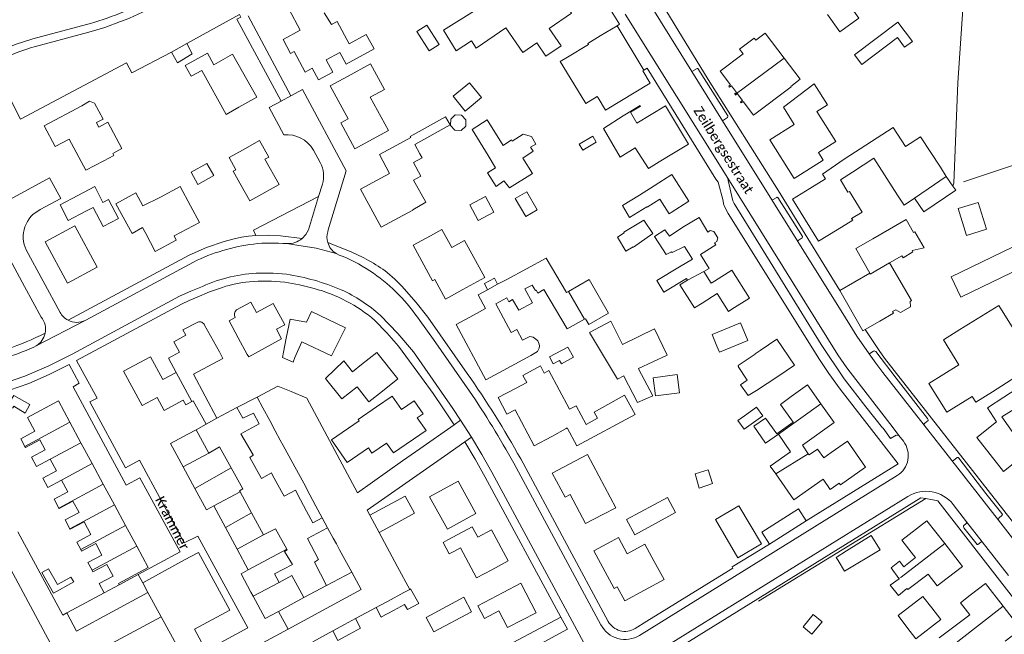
# Model space of a CAD drawing. Extents: x 177628 to 188968, y 384226 to 390673.
# Tile 188 of 256: x 184355 to 184606, y 385397 to 385554. Entities that reach past the tile are written whole.
import ezdxf

# ---------------------------------------------------------------- set-up
doc = ezdxf.new("R2010")
doc.units = 0
for name, color, linetype, lineweight in [('B01_D', 14, 'Continuous', 9), ('B01_F', 14, 'Continuous', 9), ('B01_T', 14, 'Continuous', 9), ('B02_D', 14, 'Continuous', 9), ('B02_F', 14, 'Continuous', 9), ('B02_T', 14, 'Continuous', 9), ('B03_T', 14, 'Continuous', 9), ('B07_D', 14, 'Continuous', 9), ('B11_F', 14, 'Continuous', 9), ('B11_S', 14, 'Continuous', 9), ('B14_F', 14, 'Continuous', 9), ('T01_F', 253, 'Continuous', 9), ('T01_T', 253, 'Continuous', 9), ('T02_T', 253, 'RASTER', 9), ('T03_F', 253, 'Continuous', 9), ('T04_F', 253, 'HAAG', 9), ('T04_T', 253, 'HAAG', 9), ('T05_F', 253, 'Continuous', 9), ('T05_T', 253, 'Continuous', 9), ('V00_F', 8, 'Continuous', 9), ('V00_T', 8, 'Continuous', 9), ('Z06', 7, 'Continuous', 9)]:
    doc.layers.add(name, color=color, linetype=linetype, lineweight=lineweight)
doc.styles.add('Legend', font='calibri.ttf')
doc.linetypes.add('HAAG', pattern='A,4,-1,[5,TOPOCAD.SHX,S=0.35,R=0,X=-0.35,Y=-0.35],-1', length=6)
doc.linetypes.add('RASTER', pattern='A,4,-1,[4,TOPOCAD.SHX,S=0.5,R=0,X=-0.5,Y=0],-1', length=6)

msp = doc.modelspace()

# ---------------------------------------------------------------- linework, layer by layer
at = {"layer": 'B01_D', "linetype": 'Continuous'}
for points in [[(184433.106, 385555.339), (184434.933, 385552.364), (184436.361, 385553.148), (184439.482, 385547.467)], [(184503.459, 385549.476), (184500.27, 385547.561), (184500.44, 385547.277), (184495.11, 385544.068)], [(184403.288, 385545.088), (184397.653, 385541.93), (184399.2, 385539.167)], [(184411.328, 385531.263), (184415.877, 385533.813), (184409.727, 385544.787), (184404.955, 385542.113)], [(184437.069, 385545.269), (184433.557, 385543.34), (184435.259, 385540.244)], [(184439.018, 385539.151), (184444.87, 385542.346), (184448.434, 385535.823), (184444.8, 385533.838), (184449.439, 385525.347), (184445.426, 385523.158)], [(184399.2, 385539.167), (184401.851, 385540.654), (184408.125, 385529.464), (184411.328, 385531.263)], [(184375.152, 385527.089), (184375.607, 385526.236)], [(184590.168, 385515.963), (184585.126, 385523.734), (184581.311, 385521.259), (184578.15, 385526.13), (184565.639, 385518.011)], [(184451.559, 385521.588), (184455.195, 385523.547)], [(184379.202, 385519.504), (184379.466, 385519.009), (184376.916, 385517.647)], [(184412.226, 385520.342), (184408.834, 385518.431), (184410.583, 385515.315), (184409.901, 385514.932), (184411.608, 385511.881)], [(184456.161, 385521.751), (184457.428, 385519.395)], [(184567.765, 385514.735), (184573.177, 385518.247), (184579.255, 385508.881)], [(184556.873, 385510.526), (184560.865, 385512.992)], [(184399.01, 385506.111), (184396.349, 385511.023), (184391.323, 385508.346)], [(184517.243, 385511.223), (184513.46, 385508.806)], [(184566.608, 385509.606), (184566.958, 385509.821), (184570.206, 385504.551), (184567.541, 385502.909), (184567.823, 385502.452), (184563.859, 385500.015)], [(184515.331, 385505.869), (184515.402, 385505.758), (184518.641, 385507.822), (184520.999, 385504.121), (184521.53, 385504.463)], [(184455.652, 385505.109), (184455.699, 385505.021), (184452.006, 385503.027)], [(184572.983, 385497.749), (184581.431, 385502.62), (184583.338, 385499.298)], [(184386.781, 385500.581), (184387.586, 385499.058)], [(184460.155, 385498.475), (184463.11, 385500.085), (184465.612, 385495.495), (184468.873, 385497.273), (184474.02, 385487.831), (184468.395, 385484.76)], [(184494.846, 385483.979), (184489.679, 385492.772), (184479.648, 385487.366)], [(184523.624, 385490.603), (184517.845, 385487.049), (184519.683, 385484.06), (184525.462, 385487.614)], [(184532.549, 385486.915), (184531.75, 385486.409)], [(184484.256, 385484.946), (184486.08, 385485.929)], [(184489.09, 385484.773), (184495.046, 385474.709)], [(184529.417, 385481.315), (184533.248, 385483.726), (184536.112, 385479.175), (184537.043, 385479.763)], [(184582.813, 385481.94), (184582.432, 385481.721)], [(184471.155, 385478.258), (184474.216, 385479.902)], [(184476.795, 385481.136), (184480.719, 385473.835), (184482.168, 385474.614), (184483.655, 385471.848)], [(184578.79, 385479.625), (184577.987, 385479.163), (184578.217, 385478.764), (184574.704, 385476.74)], [(184609.165, 385474.168), (184605.081, 385480.714), (184595.167, 385474.573)], [(184420.914, 385474.639), (184423.038, 385475.786), (184422.436, 385476.885)], [(184400.828, 385476.469), (184397.063, 385474.455), (184397.794, 385473.097), (184394.733, 385471.448), (184396.15, 385468.809), (184393.35, 385467.302), (184395.318, 385463.648)], [(184406.346, 385468.878), (184402.555, 385475.687)], [(184595.167, 385474.573), (184590.925, 385471.927), (184594.883, 385465.58), (184587.264, 385460.828), (184591.852, 385453.471), (184598.283, 385457.483), (184599.194, 385456.023), (184603.436, 385458.669)], [(184411.189, 385472.484), (184413.483, 385468.239)], [(184422.673, 385468.756), (184423.425, 385472.4)], [(184436.32, 385470.6), (184434.925, 385467.823), (184427.4, 385471.429), (184425.574, 385467.431)], [(184603.436, 385458.669), (184614.451, 385465.698), (184611.237, 385470.848)], [(184395.318, 385463.648), (184391.937, 385461.827), (184388.808, 385467.638), (184381.951, 385463.946), (184386.653, 385455.214), (184390.464, 385457.266)], [(184399.776, 385463.172), (184407.28, 385467.21), (184406.346, 385468.878)], [(184485.77, 385467.913), (184478.748, 385464.154)], [(184544.241, 385469.229), (184542.912, 385468.341), (184542.967, 385468.258)], [(184447.959, 385458.86), (184444.495, 385456.118), (184441.46, 385459.945), (184437.552, 385456.847), (184433.409, 385462.065), (184438.047, 385466.554), (184440.284, 385463.811), (184442.564, 385465.608)], [(184489.174, 385463.466), (184490.363, 385464.101), (184495.615, 385454.272)], [(184543.283, 385458.999), (184548.712, 385462.629)], [(184481.84, 385459.554), (184484.718, 385461.087)], [(184606.386, 385457.279), (184609.757, 385459.497), (184611.855, 385456.037), (184605.84, 385452.313), (184612.274, 385443.117), (184610.017, 385441.351)], [(184390.464, 385457.266), (184392.253, 385453.939), (184397.144, 385456.57)], [(184552.119, 385457.45), (184549.369, 385455.481), (184552.621, 385450.935)], [(184610.017, 385441.351), (184606.227, 385438.377), (184599.425, 385447.046), (184604.466, 385450.99), (184602.154, 385454.616), (184606.386, 385457.279)], [(184446.44, 385454.859), (184441.727, 385451.64), (184441.963, 385451.295), (184434.899, 385446.46), (184438.898, 385440.618), (184444.349, 385444.349), (184445.237, 385443.051), (184448.984, 385445.615)], [(184494.768, 385449.291), (184491.089, 385447.317)], [(184400.453, 385449.005), (184398.35, 385447.869)], [(184403.68, 385443.029), (184400.453, 385449.005)], [(184361.973, 385443.874), (184358.438, 385441.981), (184359.718, 385439.591), (184363.259, 385441.486)], [(184495.565, 385440.254), (184500.209, 385442.724), (184507.46, 385429.1), (184504.075, 385427.345)], [(184548.196, 385437.74), (184546.8, 385439.741), (184551.992, 385443.362)], [(184366.133, 385436.151), (184362.593, 385434.256), (184361.313, 385436.646), (184364.847, 385438.538)], [(184560.281, 385436.392), (184552.783, 385431.163), (184548.196, 385437.74)], [(184367.745, 385433.159), (184364.211, 385431.267), (184365.424, 385429.001)], [(184411.622, 385433.17), (184411.467, 385433.456)], [(184414.518, 385427.805), (184411.622, 385433.17)], [(184365.424, 385429.001), (184365.491, 385428.877), (184369.03, 385430.773)], [(184370.573, 385427.908), (184367.041, 385426.016), (184368.266, 385423.728)], [(184417.569, 385422.155), (184414.518, 385427.805)], [(184368.266, 385423.728), (184368.321, 385423.626), (184371.859, 385425.521)], [(184517.217, 385415.429), (184514.843, 385419.841), (184510.299, 385417.383), (184508.08, 385421.489), (184506.231, 385420.487)], [(184466.148, 385417.952), (184467.829, 385418.851), (184471.921, 385411.203), (184475.787, 385413.266)], [(184583.337, 385417.003), (184583.827, 385416.37)], [(184421.035, 385411.144), (184420.45, 385412.232)], [(184587.057, 385412.198), (184589.386, 385409.189), (184591.919, 385411.153)], [(184421.621, 385410.056), (184421.035, 385411.144)], [(184478.729, 385407.504), (184472.288, 385404.12), (184473.979, 385400.884), (184477.577, 385402.769)], [(184597.653, 385401.747), (184595.265, 385404.818), (184597.785, 385406.776)]]:
    msp.add_lwpolyline(points, dxfattribs=at)
msp.add_arc((184401.329, 385475.277), 1.293, 18.47562, 112.80155, dxfattribs=at)
at = {"layer": 'B01_F', "linetype": 'Continuous'}
for points in [[(184476.934, 385558.836), (184472.401, 385555.794), (184472.045, 385556.336), (184463.453, 385550.935)], [(184518.452, 385517.329), (184521.721, 385519.295)], [(184565.639, 385518.011), (184560.141, 385514.225), (184560.865, 385512.992)], [(184386.781, 385500.581), (184384.108, 385499.029)], [(184524.544, 385500.645), (184521.068, 385498.358), (184519.951, 385500.032), (184517.25, 385498.337)], [(184542.967, 385468.258), (184538.623, 385465.385)], [(184541.166, 385457.698), (184543.283, 385458.999)], [(184583.827, 385416.37), (184580.828, 385414.058), (184579.759, 385415.453), (184577.59, 385413.734), (184579.608, 385411.017)], [(184579.608, 385411.017), (184579.653, 385410.957)], [(184589.823, 385395.876), (184597.653, 385401.747)]]:
    msp.add_lwpolyline(points, dxfattribs=at)
at = {"layer": 'B01_T', "linetype": 'Continuous'}
for points in [[(184435.259, 385540.244), (184431.611, 385538.243), (184429.985, 385541.208), (184428.252, 385540.257), (184425.381, 385545.489), (184424.524, 385545.019), (184422.595, 385548.534), (184426.987, 385550.943), (184424.118, 385556.173)], [(184495.362, 385556.364), (184496.125, 385555.244), (184490.452, 385551.385), (184493.481, 385546.938), (184489.623, 385544.311)], [(184507.753, 385552.06), (184503.459, 385549.476)], [(184514.587, 385540.702), (184507.753, 385552.06)], [(184537.81, 385534.521), (184537.715, 385534.65), (184538.198, 385535.008), (184536.894, 385536.731), (184536.392, 385536.392), (184536.21, 385536.662), (184536.698, 385536.991), (184534.06, 385540.477), (184539.881, 385544.882), (184538.976, 385546.078), (184542.725, 385548.914), (184543.147, 385548.355), (184545.539, 385550.165), (184550.35, 385543.804)], [(184403.288, 385545.088), (184404.955, 385542.113)], [(184550.35, 385543.804), (184554.428, 385538.413), (184552.035, 385536.603), (184552.1, 385536.522), (184542.531, 385529.281), (184539.901, 385532.757), (184539.42, 385532.392), (184539.226, 385532.648), (184539.707, 385533.013), (184538.392, 385534.752), (184537.906, 385534.392), (184537.81, 385534.521)], [(184504.765, 385530.545), (184516.189, 385537.419), (184514.313, 385540.538)], [(184514.313, 385540.538), (184514.587, 385540.702)], [(184439.018, 385539.151), (184434.588, 385536.734), (184439.196, 385528.286), (184437.331, 385527.269), (184440.915, 385520.698), (184445.426, 385523.158)], [(184546.649, 385522.922), (184552.932, 385526.915), (184550.164, 385531.278), (184558.02, 385537.226), (184561.415, 385531.871), (184558.701, 385530.151), (184563.519, 385522.55), (184559.077, 385519.734), (184560.297, 385517.808), (184552.873, 385513.102), (184546.649, 385522.922)], [(184371.259, 385531.608), (184361.716, 385526.504), (184364.516, 385521.25), (184368.074, 385523.146), (184372.312, 385515.194), (184376.916, 385517.647)], [(184520.121, 385531.627), (184512.812, 385527.228), (184511.148, 385529.996), (184513.693, 385531.527), (184513.59, 385531.698), (184509.305, 385529.121)], [(184525.993, 385521.864), (184520.121, 385531.627)], [(184411.608, 385511.881), (184414.134, 385507.379), (184421.562, 385511.545), (184417.941, 385518.001), (184418.957, 385518.571), (184416.591, 385522.79), (184412.226, 385520.342)], [(184451.559, 385521.588), (184447.14, 385519.206), (184449.75, 385514.363), (184442.359, 385510.379), (184447.601, 385500.652), (184452.006, 385503.027)], [(184521.721, 385519.295), (184525.993, 385521.864)], [(184517.243, 385511.223), (184521.746, 385514.096), (184526.051, 385507.349), (184521.53, 385504.463)], [(184556.873, 385510.526), (184552.498, 385507.816), (184559.126, 385497.084), (184563.859, 385500.015)], [(184387.586, 385499.058), (184390.013, 385494.505), (184395.364, 385497.358), (184394.792, 385498.432), (184401.294, 385501.904), (184399.01, 385506.111)], [(184524.544, 385500.645), (184528.646, 385503.164), (184528.929, 385502.694)], [(184528.929, 385502.694), (184530.886, 385499.44)], [(184361.927, 385496.955), (184369.482, 385500.989), (184375.17, 385490.443), (184367.632, 385486.377), (184361.927, 385496.955)], [(184530.886, 385499.44), (184531.481, 385499.805), (184532.407, 385499.588)], [(184532.603, 385496.699), (184533.173, 385497.048), (184533.395, 385497.959), (184532.407, 385499.588)], [(184460.155, 385498.475), (184455.75, 385496.074), (184460.687, 385487.013), (184461.275, 385487.334), (184463.987, 385482.358), (184468.395, 385484.76)], [(184572.197, 385488.945), (184568.587, 385495.221), (184572.983, 385497.749)], [(184532.603, 385496.699), (184532.952, 385496.138), (184529.04, 385493.718), (184531.235, 385490.137)], [(184531.235, 385490.137), (184529.857, 385489.401)], [(184532.549, 385486.915), (184536.983, 385489.707), (184541.485, 385482.56), (184537.043, 385479.763)], [(184564.493, 385484.515), (184572.197, 385488.945)], [(184474.216, 385479.902), (184472.297, 385483.451), (184474.709, 385484.714)], [(184571.009, 385474.615), (184570.391, 385474.26), (184564.493, 385484.515)], [(184422.436, 385476.885), (184420.099, 385481.213), (184415.793, 385478.888), (184414.367, 385481.529), (184410.763, 385479.582)], [(184410.379, 385477.611), (184408.861, 385476.79), (184411.189, 385472.484)], [(184436.32, 385470.6), (184438.53, 385475), (184429.86, 385479.15), (184428.57, 385476.43), (184424.4, 385477.18), (184423.425, 385472.4)], [(184471.155, 385478.258), (184466.727, 385475.878), (184474.309, 385461.769), (184478.748, 385464.154)], [(184574.704, 385476.74), (184571.009, 385474.615)], [(184544.241, 385469.229), (184548.496, 385472.084), (184552.937, 385465.463), (184548.712, 385462.629)], [(184447.959, 385458.86), (184451.888, 385461.972), (184446.523, 385468.745), (184442.564, 385465.608)], [(184488.182, 385465.333), (184483.724, 385462.83), (184484.718, 385461.087)], [(184481.84, 385459.554), (184477.415, 385457.188), (184479.666, 385452.98), (184481.737, 385454.087), (184486.632, 385444.933), (184491.089, 385447.317)], [(184559.691, 385455.641), (184556.273, 385460.421), (184552.119, 385457.45)], [(184446.44, 385454.859), (184450.449, 385457.597), (184452.788, 385454.172), (184456.024, 385456.383), (184458.297, 385453.055), (184456.823, 385452.048), (184459.054, 385448.781), (184450.713, 385443.084), (184448.984, 385445.615)], [(184368.237, 385450.93), (184365.301, 385456.38), (184357.461, 385452.157), (184359.344, 385448.662), (184355.716, 385446.707), (184356.769, 385444.752)], [(184563.11, 385450.86), (184559.691, 385455.641)], [(184495.041, 385449.46), (184497.446, 385444.886), (184512.328, 385452.892)], [(184548.868, 385447.841), (184545.612, 385445.569), (184542.575, 385449.925), (184545.546, 385451.997)], [(184552.621, 385450.935), (184548.457, 385447.945), (184545.546, 385451.997)], [(184371.078, 385445.656), (184368.237, 385450.93)], [(184563.11, 385450.86), (184554.979, 385445.039), (184556.464, 385442.893)], [(184398.35, 385447.869), (184393.938, 385445.492), (184397.158, 385439.515)], [(184551.992, 385443.362), (184548.868, 385447.841)], [(184356.769, 385444.752), (184356.927, 385444.458), (184360.594, 385446.434), (184361.973, 385443.874)], [(184373.919, 385440.382), (184371.078, 385445.656)], [(184562.336, 385443.172), (184566.519, 385446.067), (184571.11, 385439.434), (184564.673, 385434.978), (184564.406, 385435.364), (184562.1, 385433.769), (184560.281, 385436.392)], [(184556.464, 385442.893), (184556.681, 385442.58), (184558.86, 385444.088), (184560.414, 385441.842), (184562.336, 385443.172)], [(184363.259, 385441.486), (184364.847, 385438.538)], [(184376.76, 385435.108), (184373.919, 385440.382)], [(184397.158, 385439.515), (184400.112, 385434.034)], [(184495.565, 385440.254), (184491.224, 385437.944), (184494.503, 385431.783), (184495.81, 385432.478), (184499.721, 385425.127), (184504.075, 385427.345)], [(184366.133, 385436.151), (184367.745, 385433.159)], [(184379.601, 385429.833), (184376.76, 385435.108)], [(184459.892, 385431.916), (184467.246, 385435.926), (184471.778, 385427.614), (184467.546, 385425.306)], [(184400.112, 385434.034), (184403.065, 385428.552), (184404.92, 385429.551)], [(184369.03, 385430.773), (184370.573, 385427.908)], [(184382.442, 385424.559), (184379.601, 385429.833)], [(184404.92, 385429.551), (184407.887, 385424.044)], [(184371.859, 385425.521), (184373.612, 385422.267), (184369.999, 385420.321), (184371.027, 385418.411)], [(184385.283, 385419.285), (184382.442, 385424.559)], [(184464.547, 385423.613), (184467.546, 385425.306)], [(184475.787, 385413.266), (184480.019, 385415.529), (184475.767, 385423.478), (184472.236, 385421.589), (184470.816, 385424.244), (184464.572, 385420.898)], [(184591.263, 385419.963), (184586.753, 385425.792), (184580.363, 385420.847), (184583.337, 385417.003)], [(184407.887, 385424.044), (184410.854, 385418.537)], [(184371.027, 385418.411), (184371.241, 385418.014), (184374.84, 385419.952), (184376.416, 385417.026), (184372.839, 385415.099), (184373.889, 385413.148)], [(184385.283, 385419.285), (184388.219, 385413.835), (184380.656, 385409.761), (184380.814, 385409.466)], [(184517.217, 385415.429), (184519.72, 385410.794), (184509.691, 385405.377), (184507.767, 385408.938), (184507.038, 385408.544), (184501.862, 385418.127), (184506.231, 385420.487)], [(184591.919, 385411.153), (184595.773, 385414.135), (184591.263, 385419.963)], [(184410.854, 385418.537), (184413.707, 385413.241)], [(184376.995, 385407.4), (184375.73, 385409.749), (184379.253, 385411.647), (184377.654, 385414.616), (184374.123, 385412.714), (184373.889, 385413.148)], [(184413.707, 385413.241), (184411.89, 385412.262), (184414.415, 385407.577)], [(184424.809, 385411.791), (184427.908, 385406.174)], [(184380.814, 385409.466), (184376.995, 385407.4)], [(184478.729, 385407.504), (184483.173, 385409.827), (184487.091, 385402.333), (184479.798, 385398.521), (184477.577, 385402.769)], [(184606.172, 385403.966), (184601.648, 385409.781), (184597.785, 385406.776)], [(184414.415, 385407.577), (184414.964, 385406.559)], [(184414.964, 385406.559), (184418.032, 385400.863), (184421.401, 385402.678)], [(184421.401, 385402.678), (184424.65, 385404.429)], [(184427.908, 385406.174), (184424.65, 385404.429)], [(184606.702, 385395.045), (184610.695, 385398.152), (184606.172, 385403.966)]]:
    msp.add_lwpolyline(points, dxfattribs=at)
msp.add_arc((184411.617, 385478.393), 1.464, 125.68766, 212.26325, dxfattribs=at)
at = {"layer": 'B02_D', "linetype": 'Continuous'}
for points in [[(184370.283, 385508.787), (184374.572, 385511.031), (184376.676, 385506.994)], [(184374.215, 385505.711), (184372.353, 385504.744)], [(184533.208, 385470.325), (184533.849, 385468.788), (184541.105, 385471.811), (184539.236, 385476.297), (184531.98, 385473.273), (184532.51, 385472.002)], [(184512.25, 385422.216), (184510.15, 385426.096), (184520.577, 385431.741), (184522.678, 385427.859), (184512.25, 385422.216)], [(184544.639, 385422.889), (184553.985, 385428.795)]]:
    msp.add_lwpolyline(points, dxfattribs=at)
at = {"layer": 'B02_F', "linetype": 'Continuous'}
for points in [[(184514.609, 385502.443), (184516.883, 385499.08)], [(184608.561, 385495.559), (184592.901, 385488.02), (184595.395, 385482.839), (184611.055, 385490.377)], [(184509.148, 385470.789), (184517.29, 385474.758), (184520.525, 385468.018), (184513.189, 385464.657)], [(184540.21, 385452.566), (184543.322, 385454.748), (184544.878, 385452.522), (184541.919, 385450.446)], [(184538.552, 385451.403), (184540.21, 385452.566)], [(184541.919, 385450.446), (184540.108, 385449.176)], [(184451.308, 385425.089), (184456.065, 385427.709), (184453.713, 385432.091)], [(184566.207, 385418.072), (184563.585, 385416.424), (184564.086, 385415.615)], [(184579.436, 385401.638), (184585.727, 385406.432), (184587.984, 385403.549)], [(184587.984, 385403.549), (184590.303, 385400.589), (184583.914, 385395.65)]]:
    msp.add_lwpolyline(points, dxfattribs=at)
at = {"layer": 'B02_T', "linetype": 'Continuous'}
for points in [[(184370.283, 385508.787), (184365.742, 385506.421), (184367.841, 385502.393), (184372.353, 385504.744)], [(184474.709, 385484.714), (184473.952, 385486.296)], [(184416.02, 385457.32), (184417.429, 385454.581)], [(184419.183, 385451.382), (184417.429, 385454.581)], [(184415.018, 385453.259), (184416.533, 385450.497)], [(184420.62, 385448.762), (184419.183, 385451.382)], [(184421.886, 385446.362), (184420.62, 385448.762)], [(184422.605, 385444.998), (184421.886, 385446.362)], [(184425.089, 385440.442), (184422.605, 385444.998)], [(184427.441, 385436.13), (184425.089, 385440.442)], [(184419.636, 385438.012), (184419.853, 385437.615)], [(184419.853, 385437.615), (184422.216, 385433.281)], [(184427.846, 385435.365), (184427.441, 385436.13)], [(184429.419, 385432.396), (184427.846, 385435.365)], [(184429.419, 385432.396), (184430.985, 385429.49)], [(184453.713, 385432.091), (184444.735, 385427.196)], [(184427.006, 385431.097), (184428.571, 385428.192)], [(184430.985, 385429.49), (184432.564, 385426.558)], [(184428.571, 385428.192), (184430.152, 385425.259)], [(184444.735, 385427.196), (184447.127, 385422.809)], [(184553.985, 385428.795), (184555.926, 385425.731)], [(184432.564, 385426.558), (184430.152, 385425.259)], [(184447.127, 385422.809), (184451.308, 385425.089)], [(184555.926, 385425.731), (184546.584, 385419.817)], [(184435.398, 385421.321), (184433.936, 385424.022)], [(184546.584, 385419.817), (184544.639, 385422.889)], [(184566.207, 385418.072), (184572.544, 385422.002), (184574.781, 385418.393)], [(184436.189, 385419.867), (184435.398, 385421.321)], [(184436.985, 385418.403), (184436.189, 385419.867)], [(184440.089, 385412.699), (184436.985, 385418.403)], [(184565.742, 385412.944), (184564.086, 385415.615)], [(184433.691, 385409.273), (184440.089, 385412.699)], [(184449.389, 385405.3), (184453.41, 385407.464)], [(184453.41, 385407.464), (184454.92, 385408.26)], [(184446.299, 385403.637), (184447.291, 385404.171)], [(184447.291, 385404.171), (184449.389, 385405.3)], [(184453.59, 385404.439), (184450.705, 385402.886)], [(184447.604, 385401.216), (184446.299, 385403.637)], [(184438.265, 385399.307), (184435.242, 385397.679)], [(184441.067, 385400.817), (184438.265, 385399.307)], [(184442.371, 385398.396), (184441.067, 385400.817)], [(184447.707, 385401.271), (184447.604, 385401.216)], [(184435.242, 385397.679), (184436.546, 385395.258)], [(184436.546, 385395.258), (184439.569, 385396.886)], [(184439.569, 385396.886), (184442.371, 385398.396)]]:
    msp.add_lwpolyline(points, dxfattribs=at)
at = {"layer": 'B03_T', "linetype": 'Continuous'}
msp.add_lwpolyline([(184544.535, 385419.878), (184538.558, 385416.359), (184532.836, 385426.08), (184538.813, 385429.599), (184544.535, 385419.878)], dxfattribs=at)
at = {"layer": 'B07_D', "linetype": 'Continuous'}
for points in [[(184550.35, 385543.804), (184537.81, 385534.521)], [(184587.058, 385510.464), (184591.683, 385513.628)], [(184583.567, 385508.077), (184587.058, 385510.464)], [(184525.721, 385487.194), (184529.857, 385489.401)], [(184572.197, 385488.945), (184572.297, 385488.732), (184577.221, 385491.588)], [(184474.709, 385484.714), (184477.298, 385486.104)], [(184499.449, 385477.211), (184495.341, 385484.261)], [(184395.318, 385463.648), (184399.341, 385456.171)], [(184548.868, 385447.841), (184559.691, 385455.641)], [(184356.769, 385444.752), (184368.237, 385450.93)], [(184371.078, 385445.656), (184363.259, 385441.486)], [(184397.158, 385439.515), (184403.68, 385443.029)], [(184548.196, 385437.74), (184556.464, 385442.893)], [(184373.919, 385440.382), (184366.133, 385436.151)], [(184400.112, 385434.034), (184409.362, 385439.271)], [(184376.76, 385435.108), (184365.424, 385429.001)], [(184411.622, 385433.17), (184404.92, 385429.551)], [(184379.601, 385429.833), (184368.266, 385423.728)], [(184407.887, 385424.044), (184414.518, 385427.805)], [(184382.442, 385424.559), (184371.027, 385418.411)], [(184410.854, 385418.537), (184417.569, 385422.155)], [(184385.283, 385419.285), (184373.889, 385413.148)], [(184579.608, 385411.017), (184580.164, 385411.377), (184591.263, 385419.963)], [(184413.707, 385413.241), (184423.552, 385418.545)], [(184414.964, 385406.559), (184421.621, 385410.056)], [(184592.191, 385392.875), (184594.576, 385394.953), (184606.172, 385403.966)]]:
    msp.add_lwpolyline(points, dxfattribs=at)
at = {"layer": 'B11_F', "linetype": 'Continuous'}
for points in [[(184493.272, 385542.961), (184495.11, 385544.068)], [(184499.488, 385532.651), (184493.272, 385542.961)], [(184502.894, 385533.667), (184502.692, 385533.994), (184499.743, 385532.193), (184499.488, 385532.651)], [(184529.857, 385489.401), (184531.75, 385486.409)], [(184477.298, 385486.104), (184479.648, 385487.366)], [(184525.721, 385487.194), (184523.775, 385485.992), (184527.451, 385480.078), (184529.417, 385481.315)], [(184582.432, 385481.721), (184582.583, 385480.382), (184579.998, 385478.894), (184578.79, 385479.625)], [(184405.736, 385451.951), (184399.776, 385463.172)], [(184399.341, 385456.171), (184399.67, 385456.339), (184403.003, 385450.39)], [(184403.003, 385450.39), (184405.736, 385451.951)]]:
    msp.add_lwpolyline(points, dxfattribs=at)
at = {"layer": 'B11_S', "linetype": 'Continuous'}
for points in [[(184439.482, 385547.467), (184443.787, 385549.831), (184445.792, 385546.18), (184438.705, 385542.288), (184437.069, 385545.269)], [(184463.453, 385550.935), (184466.702, 385545.67), (184470.635, 385548.199), (184471.789, 385546.355), (184479.411, 385551.532)], [(184479.411, 385551.532), (184483.749, 385545.238), (184487.298, 385547.684)], [(184487.298, 385547.684), (184489.623, 385544.311)], [(184371.259, 385531.608), (184373.235, 385532.834), (184374.507, 385532.343), (184376.697, 385528.248), (184375.001, 385527.343), (184375.152, 385527.089)], [(184502.894, 385533.667), (184504.765, 385530.545)], [(184375.607, 385526.236), (184377.896, 385527.461), (184381.512, 385520.753), (184379.202, 385519.504)], [(184455.195, 385523.547), (184455.03, 385523.854), (184464.008, 385528.849), (184465.169, 385526.763), (184456.161, 385521.751)], [(184512.375, 385520.963), (184508.573, 385518.575), (184504.314, 385525.862), (184509.305, 385529.121)], [(184518.452, 385517.329), (184515.731, 385515.62), (184512.375, 385520.963)], [(184455.652, 385505.109), (184458.952, 385507.02), (184455.814, 385512.706), (184457.718, 385513.702), (184455.867, 385517.157), (184458.036, 385518.386), (184457.428, 385519.395)], [(184567.765, 385514.735), (184564.722, 385512.745), (184566.608, 385509.606)], [(184591.683, 385513.628), (184590.168, 385515.963)], [(184384.108, 385499.029), (184379.969, 385506.596), (184385.096, 385509.407), (184386.864, 385506.116), (184391.323, 385508.346)], [(184515.331, 385505.869), (184510.952, 385503.161), (184509.091, 385506.19), (184513.46, 385508.806)], [(184579.255, 385508.881), (184580.942, 385506.282), (184583.567, 385508.077)], [(184577.221, 385491.588), (184580.364, 385493.353), (184580.692, 385492.899), (184583.179, 385494.433), (184582.985, 385494.72), (184586.01, 385495.414), (184583.695, 385499.482), (184583.338, 385499.298)], [(184517.25, 385498.337), (184520.273, 385493.703), (184521.609, 385494.416), (184521.768, 385494.192), (184524.896, 385495.781), (184526.962, 385492.517), (184523.624, 385490.603)], [(184582.813, 385481.94), (184577.221, 385491.588)], [(184525.721, 385487.194), (184525.462, 385487.614)], [(184484.256, 385484.946), (184486.168, 385481.392), (184482.691, 385479.547), (184481.116, 385482.225), (184480.149, 385481.674), (184479.598, 385482.671), (184476.795, 385481.136)], [(184489.09, 385484.773), (184487.531, 385483.884), (184487.097, 385484.63), (184486.916, 385484.528), (184486.08, 385485.929)], [(184495.341, 385484.261), (184494.846, 385483.979)], [(184495.046, 385474.709), (184499.449, 385477.211)], [(184420.914, 385474.639), (184422.2, 385472.23), (184413.851, 385467.618), (184413.483, 385468.239)], [(184485.77, 385467.913), (184487.485, 385468.929), (184487.843, 385469.786), (184487.941, 385470.384), (184487.922, 385470.871), (184487.519, 385471.647), (184487.017, 385472.108), (184486.342, 385472.598), (184485.541, 385472.785), (184483.655, 385471.848)], [(184422.673, 385468.756), (184422.414, 385467.411), (184425.148, 385466.218), (184425.574, 385467.431)], [(184489.174, 385463.466), (184488.182, 385465.333)], [(184541.166, 385457.698), (184539.224, 385460.48), (184540.892, 385461.652), (184538.574, 385465.149), (184538.715, 385465.237), (184538.623, 385465.385)], [(184512.328, 385452.892), (184509.616, 385457.845), (184501.908, 385453.491), (184502.745, 385451.938), (184499.823, 385450.379), (184497.309, 385455.123), (184495.615, 385454.272)], [(184397.144, 385456.57), (184397.769, 385455.369), (184399.341, 385456.171)], [(184494.768, 385449.291), (184495.041, 385449.46)], [(184409.362, 385439.271), (184406.393, 385444.623), (184403.68, 385443.029)], [(184411.467, 385433.456), (184412.331, 385433.92), (184409.362, 385439.271)], [(184459.892, 385431.916), (184464.547, 385423.613)], [(184417.569, 385422.155), (184420.642, 385423.748), (184423.552, 385418.545)], [(184466.148, 385417.952), (184464.945, 385417.309), (184463.39, 385420.264), (184464.572, 385420.898)], [(184423.552, 385418.545), (184423.654, 385418.363), (184422.998, 385417.971), (184424.975, 385414.643), (184420.45, 385412.232)], [(184421.621, 385410.056), (184424.809, 385411.791)], [(184587.057, 385412.198), (184581.866, 385408.265), (184581.649, 385408.519), (184579.464, 385406.689), (184577.393, 385409.385), (184579.653, 385410.957)]]:
    msp.add_lwpolyline(points, dxfattribs=at)
at = {"layer": 'B14_F', "linetype": 'Continuous'}
for points in [[(184561.361, 385554.974), (184564.536, 385550.531), (184569.392, 385554.002), (184566.218, 385558.445)], [(184459.831, 385545.64), (184456.682, 385550.638), (184459.222, 385552.242), (184462.371, 385547.244), (184459.831, 385545.64)], [(184568.281, 385544.64), (184579.319, 385552.991), (184583.034, 385548.08), (184581.058, 385546.585), (184579.195, 385549.048), (184570.133, 385542.193), (184568.281, 385544.64)], [(184394.192, 385545.359), (184395.647, 385542.607), (184399.393, 385544.932), (184398.04, 385547.523)], [(184398.04, 385547.523), (184394.192, 385545.359)], [(184465.919, 385534.064), (184468.987, 385530.304), (184473.21, 385533.75), (184470.142, 385537.51), (184465.919, 385534.064)], [(184466.387, 385525.421), (184465.28, 385526.59), (184465.324, 385528.2), (184466.493, 385529.307), (184468.103, 385529.263), (184469.21, 385528.094), (184469.166, 385526.484), (184467.997, 385525.377), (184466.387, 385525.421)], [(184470.774, 385525.57), (184474.638, 385528.049), (184478.74, 385521.53), (184480.809, 385522.927), (184481.026, 385522.641), (184483.763, 385524.389), (184485.891, 385523.794), (184487.013, 385521.861), (184485.682, 385521.123), (184486.318, 385520.051), (184483.692, 385518.314), (184486.177, 385514.373), (184480.287, 385510.728), (184478.954, 385512.393)], [(184476.779, 385515.861), (184474.913, 385518.945), (184470.774, 385525.57)], [(184502.454, 385522.377), (184501.553, 385523.902), (184498.117, 385521.885), (184499.018, 385520.36), (184502.454, 385522.377)], [(184400.848, 385511.583), (184399.142, 385514.708), (184403.158, 385516.946), (184404.919, 385513.826), (184400.848, 385511.583)], [(184478.954, 385512.393), (184478.85, 385512.523), (184476.905, 385511.091), (184474.739, 385514.565), (184476.779, 385515.861)], [(184591.683, 385513.628), (184593.355, 385511.184)], [(184484.476, 385503.39), (184487.395, 385505.095), (184484.724, 385509.665), (184481.805, 385507.96), (184484.476, 385503.39)], [(184593.355, 385511.184), (184594.09, 385510.11), (184585.972, 385504.56), (184583.567, 385508.077)], [(184376.676, 385506.994), (184378.13, 385507.751), (184380.674, 385502.868), (184376.759, 385500.828), (184374.215, 385505.711)], [(184474.188, 385508.534), (184470.221, 385506.421), (184472.353, 385502.42), (184476.32, 385504.533), (184474.188, 385508.534)], [(184596.834, 385498.6), (184601.921, 385500.154), (184599.768, 385507.013), (184594.681, 385505.459), (184596.834, 385498.6)], [(184516.883, 385499.08), (184511.934, 385495.541), (184511.831, 385495.692), (184509.948, 385494.553), (184507.828, 385498.095), (184509.564, 385499.25), (184509.496, 385499.375), (184514.609, 385502.443)], [(184473.952, 385486.296), (184476.471, 385487.641)], [(184476.471, 385487.641), (184477.298, 385486.104)], [(184499.449, 385477.211), (184499.669, 385477.336), (184500.58, 385475.856), (184505.586, 385478.719), (184500.671, 385487.3), (184495.341, 385484.261)], [(184509.501, 385462.713), (184509.468, 385462.778), (184507.827, 385461.925), (184500.749, 385473.787), (184506.167, 385476.71), (184509.148, 385470.789)], [(184532.51, 385472.002), (184533.208, 385470.325)], [(184490.487, 385467.595), (184491.473, 385465.781), (184493.094, 385466.695), (184493.536, 385465.856), (184496.649, 385467.478), (184495.211, 385470.103), (184490.487, 385467.595)], [(184513.247, 385464.547), (184516.886, 385457.676), (184512.99, 385455.922), (184509.501, 385462.713)], [(184513.189, 385464.657), (184513.247, 385464.547)], [(184516.919, 385462.286), (184523.067, 385463.063), (184523.653, 385458.428), (184517.505, 385457.651), (184516.919, 385462.286)], [(184358.051, 385455.476), (184356.833, 385453.234), (184353.961, 385454.98), (184353.725, 385454.619), (184352.492, 385454.479), (184351.682, 385454.494), (184351.194, 385455.784), (184353.15, 385456.569), (184353.98, 385457.768), (184358.051, 385455.476)], [(184416.02, 385457.32), (184410.825, 385454.703)], [(184410.825, 385454.703), (184412.349, 385451.932), (184415.018, 385453.259)], [(184414.939, 385442.618), (184411.864, 385447.951), (184416.533, 385450.497)], [(184538.552, 385451.403), (184540.108, 385449.176)], [(184419.636, 385438.012), (184417.083, 385436.547), (184414.106, 385441.924), (184415.008, 385442.498), (184414.939, 385442.618)], [(184530.962, 385438.755), (184527.687, 385437.748), (184528.633, 385434.113), (184532.104, 385435.261), (184530.962, 385438.755)], [(184425.744, 385433.566), (184422.903, 385432.057), (184422.216, 385433.281)], [(184427.006, 385431.097), (184425.744, 385433.566)], [(184433.936, 385424.022), (184428.814, 385421.28), (184431.625, 385415.908)], [(184574.781, 385418.393), (184565.742, 385412.944)], [(184431.625, 385415.908), (184430.607, 385415.261), (184433.691, 385409.273)], [(184361.073, 385412.552), (184364.045, 385407.281), (184369.223, 385410.186), (184368.514, 385411.436), (184365.088, 385409.494), (184362.789, 385413.553), (184361.073, 385412.552)], [(184454.92, 385408.26), (184455.111, 385408.379), (184457.21, 385404.692), (184454.346, 385403.15), (184453.59, 385404.439)], [(184470.632, 385402.585), (184468.638, 385406.283), (184459.066, 385401.125), (184461.06, 385397.427), (184470.632, 385402.585)], [(184450.705, 385402.886), (184447.707, 385401.271)], [(184555.169, 385398.732), (184557.393, 385396.878), (184559.993, 385399.981), (184557.769, 385401.835), (184555.169, 385398.732)], [(184579.436, 385401.638), (184581.653, 385398.673)], [(184581.653, 385398.673), (184583.914, 385395.65)]]:
    msp.add_lwpolyline(points, dxfattribs=at)
at = {"layer": 'T01_F', "linetype": 'Continuous'}
for points in [[(184327.106, 385521.596), (184347.06, 385531.889), (184352.353, 385534.793), (184355.669, 385528.269)], [(184405.736, 385451.951), (184410.825, 385454.703)], [(184403.003, 385450.39), (184400.453, 385449.005)], [(184391.49, 385401.3), (184399.24, 385387.16)]]:
    msp.add_lwpolyline(points, dxfattribs=at)
at = {"layer": 'T01_T', "linetype": 'Continuous'}
for points in [[(184555.926, 385425.731), (184579.435, 385440.31)], [(184433.936, 385424.022), (184432.564, 385426.558)], [(184451.809, 385414.068), (184447.127, 385422.809)], [(184441.067, 385400.817), (184446.299, 385403.637)], [(184391.49, 385401.3), (184377.746, 385393.904)], [(184430.153, 385394.936), (184435.242, 385397.679)]]:
    msp.add_lwpolyline(points, dxfattribs=at)
at = {"layer": 'T02_T', "linetype": 'RASTER'}
for points in [[(184457.468, 385444.143), (184453.074, 385441.041)], [(184354.972, 385422.972), (184357.801, 385417.737)], [(184427.908, 385406.174), (184433.691, 385409.273)]]:
    msp.add_lwpolyline(points, dxfattribs=at)
at = {"layer": 'T03_F', "linetype": 'Continuous'}
msp.add_lwpolyline([(184587.964, 385583.081), (184596.582, 385566.437), (184594.592, 385537.526)], dxfattribs=at)
at = {"layer": 'T04_F', "linetype": 'HAAG'}
for points in [[(184594.592, 385537.526), (184593.61, 385511.91), (184593.355, 385511.184)], [(184596.062, 385512.231), (184635.105, 385525.264)], [(184431.658, 385508.513), (184415.032, 385499.915), (184415.64, 385498.53)], [(184543.832, 385405.233), (184586.423, 385431.424)], [(184493.411, 385401.224), (184466.415, 385386.778)]]:
    msp.add_lwpolyline(points, dxfattribs=at)
at = {"layer": 'T04_T', "linetype": 'HAAG'}
for points in [[(184407.598, 385497.014), (184409.769, 385497.616), (184411.962, 385498.135), (184413.797, 385498.373), (184415.64, 385498.53)], [(184367.791, 385476.934), (184398.644, 385493.532)], [(184360.961, 385477.738), (184356.701, 385485.573)], [(184452.004, 385470.306), (184457.89, 385462.355)], [(184386.03, 385441.25), (184382.4, 385439.31), (184373.34, 385456.09), (184375.19, 385457.05), (184369.96, 385466.645)], [(184453.074, 385441.041), (184441.6, 385432.94), (184428.62, 385457.09), (184424.617, 385458.73)], [(184460.862, 385458.209), (184463.359, 385454.565)], [(184463.359, 385454.565), (184466.175, 385450.291)], [(184466.175, 385450.291), (184457.468, 385444.143)], [(184357.801, 385417.737), (184360.699, 385412.376)], [(184515.364, 385400.182), (184537.22, 385413.72)], [(184363.567, 385407.068), (184366.455, 385401.725), (184367.444, 385402.257)], [(184367.444, 385402.257), (184372.36, 385404.904)]]:
    msp.add_lwpolyline(points, dxfattribs=at)
for centre, radius, start, end in [((184357.05, 385474.65), 4.983, 347.93894, 38.29138), ((184318.733, 385562.869), 99.16, 283.68299, 295.82097)]:
    msp.add_arc(centre, radius, start, end, dxfattribs=at)
at = {"layer": 'T05_F', "linetype": 'Continuous'}
for points in [[(184411.462, 385554.931), (184398.04, 385547.523)], [(184394.192, 385545.359), (184384.019, 385540.094), (184382.669, 385542.616), (184355.669, 385528.269)]]:
    msp.add_lwpolyline(points, dxfattribs=at)
at = {"layer": 'T05_T', "linetype": 'Continuous'}
for points in [[(184444.735, 385427.196), (184444.06, 385428.52), (184463.731, 385442.272)], [(184546.584, 385419.817), (184537.07, 385414), (184537.22, 385413.72)]]:
    msp.add_lwpolyline(points, dxfattribs=at)
at = {"layer": 'V00_F', "linetype": 'Continuous'}
for points in [[(184534.614, 385527.814), (184535.907, 385528.653), (184535.984, 385528.849), (184535.959, 385529.066), (184528.314, 385541.162), (184528.124, 385541.185), (184526.774, 385540.399)], [(184535.94, 385513.179), (184536.107, 385512.561), (184537.274, 385507.38), (184537.587, 385506.683), (184559.816, 385470.711), (184565.619, 385462.022), (184571.203, 385454.811), (184575.451, 385449.519), (184575.562, 385449.419)], [(184547.161, 385507.676), (184547.343, 385507.619), (184548.437, 385508.271), (184548.587, 385508.31), (184548.749, 385508.24), (184555.017, 385498.312), (184555.007, 385498.101), (184554.917, 385497.926), (184553.904, 385497.24), (184553.798, 385497.024)], [(184436.126, 385493.934), (184431.064, 385495.361), (184426.106, 385496.067), (184423.582, 385496.475)], [(184572.011, 385468.382), (184572.148, 385468.423), (184573.092, 385469.036), (184573.269, 385469.122), (184573.438, 385469.086), (184573.688, 385468.927), (184578.875, 385462.146), (184586.917, 385451.911), (184587.089, 385451.556), (184587.019, 385451.394), (184586.183, 385450.706), (184586.044, 385450.47), (184586.053, 385450.153)], [(184575.562, 385449.419), (184577.467, 385446.796), (184578.893, 385447.584), (184579.598, 385447.537)], [(184593.073, 385441.169), (184593.344, 385441.111), (184593.473, 385441.137), (184594.46, 385441.952), (184594.676, 385441.889), (184594.871, 385441.723), (184601.789, 385432.771), (184605.87, 385427.605), (184605.969, 385427.407), (184605.906, 385427.191), (184605.083, 385426.482), (184604.958, 385426.314), (184604.946, 385425.972)], [(184596.859, 385425.538), (184596.883, 385425.321), (184596.724, 385425.072), (184596.073, 385424.503), (184596.063, 385424.293), (184596.107, 385424), (184599.541, 385419.698), (184599.718, 385419.695), (184600.485, 385420.31), (184600.724, 385420.436), (184600.86, 385420.404)], [(184385.64, 385412.08), (184396.358, 385417.849)], [(184397.48, 385415.78), (184386.804, 385409.935)], [(184423.91, 385398.14), (184442.529, 385408.213), (184440.089, 385412.699)], [(184388.151, 385407.452), (184369.902, 385397.647), (184367.444, 385402.257)]]:
    msp.add_lwpolyline(points, dxfattribs=at)
at = {"layer": 'V00_T', "linetype": 'Continuous'}
for points in [[(184526.774, 385540.399), (184505.191, 385575.173)], [(184530.985, 385538.35), (184513.602, 385566.845)], [(184422.085, 385532.84), (184410.82, 385553.76), (184411.808, 385554.291), (184411.462, 385554.931)], [(184507.753, 385552.06), (184508.37, 385552.45), (184506.239, 385555.856)], [(184535.94, 385513.179), (184509.832, 385554.995)], [(184372.448, 385552.375), (184358.759, 385548.731), (184354.281, 385547.244), (184350.524, 385545.624), (184347.34, 385551.636)], [(184373.035, 385550.454), (184377.146, 385551.656), (184381.16, 385553.149)], [(184424.573, 385534.184), (184413.675, 385554.572)], [(184359.441, 385546.8), (184373.035, 385550.454)], [(184534.77, 385507.41), (184533.51, 385512.18), (184532.96, 385512.93), (184515.38, 385541.24), (184514.587, 385540.702)], [(184534.614, 385527.814), (184526.774, 385540.399)], [(184548.86, 385509.92), (184530.985, 385538.35)], [(184433.989, 385499.499), (184434.08, 385499.992), (184438.64, 385515.07), (184427.51, 385535.77), (184424.573, 385534.184)], [(184422.085, 385532.84), (184419.05, 385531.2), (184422.791, 385524.21)], [(184422.085, 385532.84), (184424.573, 385534.184)], [(184547.161, 385507.676), (184534.614, 385527.814)], [(184430.34, 385520.36), (184432.063, 385517.174)], [(184360.71, 385505.17), (184365.9, 385508.02), (184363.06, 385513.26), (184338.105, 385499.667)], [(184578.119, 385449.449), (184566.28, 385464.76), (184564.06, 385468.14), (184535.94, 385513.179)], [(184432.615, 385511.653), (184431.658, 385508.513)], [(184548.86, 385509.92), (184564.493, 385484.515)], [(184431.658, 385508.513), (184429.054, 385499.974)], [(184579.435, 385440.31), (184564.61, 385459.34), (184561.69, 385463.375), (184559.36, 385466.925), (184536.07, 385504.15), (184535.16, 385505.94), (184534.914, 385506.661), (184534.77, 385507.41)], [(184553.798, 385497.024), (184547.161, 385507.676)], [(184429.054, 385499.974), (184428.371, 385498.784), (184427.425, 385497.791)], [(184407.598, 385497.014), (184403.05, 385495.455), (184398.644, 385493.532)], [(184421.93, 385498.455), (184418.786, 385498.611), (184415.64, 385498.53)], [(184427.425, 385497.791), (184421.93, 385498.455)], [(184565.94, 385477.535), (184553.798, 385497.024)], [(184357.129, 385494.871), (184365.748, 385478.936)], [(184433.987, 385496.741), (184439.3, 385494.625)], [(184356.701, 385485.573), (184352.926, 385492.517)], [(184436.126, 385493.934), (184436.882, 385493.554), (184437.693, 385493.309)], [(184372.304, 385476.977), (184399.76, 385491.79)], [(184423.509, 385488.67), (184420.11, 385488.987), (184416.697, 385488.97)], [(184469.54, 385463.37), (184459.47, 385477.71), (184456.525, 385481.475), (184452.909, 385485.645), (184451.092, 385487.435), (184449.173, 385489.116)], [(184368.836, 385468.308), (184396.21, 385483.04), (184399.098, 385484.377), (184402.049, 385485.569)], [(184400.654, 385482.83), (184403.844, 385484.2), (184407.134, 385485.309)], [(184423.018, 385486.68), (184426.802, 385486.012), (184430.514, 385485.02)], [(184369.96, 385466.645), (184396.72, 385481.02), (184398.663, 385481.978), (184400.654, 385482.83)], [(184359.64, 385470.388), (184372.182, 385476.914)], [(184372.182, 385476.914), (184372.304, 385476.977)], [(184445.962, 385476.897), (184449.079, 385473.689), (184452.004, 385470.306)], [(184447.413, 385478.156), (184451.875, 385473.53), (184455.86, 385468.9), (184465.895, 385454.456), (184467.867, 385451.485)], [(184457.43, 385476.86), (184460.95, 385472.04), (184470.114, 385458.873)], [(184572.011, 385468.382), (184568.894, 385472.905), (184565.94, 385477.535)], [(184571.009, 385474.615), (184574.55, 385469.219), (184575.954, 385467.269), (184616.807, 385415.033), (184620.497, 385410.371), (184623.999, 385411.108), (184626.347, 385412.915), (184626.494, 385412.676), (184655.043, 385435.477)], [(184359.041, 385470.076), (184359.64, 385470.388)], [(184368.836, 385468.308), (184362.897, 385465.328), (184356.795, 385462.698)], [(184586.053, 385450.153), (184575.517, 385463.638), (184573.729, 385466.005), (184572.011, 385468.382)], [(184368.08, 385465.62), (184362.979, 385463.059), (184357.747, 385460.78)], [(184396.358, 385417.849), (184386.11, 385436.75), (184382.6, 385434.9), (184369.06, 385459.97), (184370.65, 385460.87), (184368.08, 385465.62)], [(184356.795, 385462.698), (184351.344, 385460.783), (184345.805, 385459.138)], [(184457.89, 385462.355), (184460.862, 385458.209)], [(184357.747, 385460.78), (184352.844, 385459.086), (184347.891, 385457.545)], [(184424.617, 385458.73), (184421.25, 385460.11), (184416.02, 385457.32)], [(184397.48, 385415.78), (184401.07, 385417.67), (184409, 385402.97), (184399.99, 385398.09), (184407.7, 385383.89), (184403.31, 385381.6), (184407.53, 385373.61), (184384.81, 385361.35), (184383.87, 385363.06), (184373.34, 385357.39), (184365.44, 385353.49), (184354.86, 385335.51), (184334.58, 385344.99), (184333.16, 385368.33), (184290.282, 385447.507), (184334.872, 385454.644)], [(184359.14, 385383.89), (184356.38, 385389.28), (184363.94, 385393.39), (184336.62, 385444.15), (184334.872, 385454.644)], [(184467.867, 385451.485), (184466.175, 385450.291)], [(184470.637, 385447.1), (184467.867, 385451.485)], [(184579.598, 385447.537), (184578.119, 385449.449)], [(184593.073, 385441.169), (184586.053, 385450.153)], [(184470.637, 385447.1), (184468.935, 385445.91)], [(184516.77, 385362.19), (184475.808, 385438.144), (184473.282, 385442.656), (184470.637, 385447.1)], [(184580.744, 385446.055), (184579.598, 385447.537)], [(184463.731, 385442.272), (184468.935, 385445.91)], [(184468.935, 385445.91), (184471.595, 385441.457), (184474.148, 385436.942)], [(184407.137, 385389.08), (184404.72, 385393.58), (184413.6, 385398.47), (184400.84, 385421.87), (184397.41, 385420.12), (184386.03, 385441.25)], [(184481.39, 385440.5), (184503.639, 385399.222)], [(184483.177, 385441.544), (184505.484, 385400.125)], [(184604.946, 385425.972), (184593.073, 385441.169)], [(184474.148, 385436.942), (184493.411, 385401.224)], [(184513.436, 385396.544), (184579.169, 385437.309)], [(184515.49, 385390.78), (184581.907, 385431.996)], [(184516.599, 385389.077), (184585.19, 385431.66), (184586.423, 385431.424)], [(184586.423, 385431.424), (184589.52, 385430.83), (184642.07, 385363.28), (184647.24, 385351.58), (184644.866, 385350.605)], [(184593.428, 385429.941), (184596.859, 385425.538)], [(184596.859, 385425.538), (184600.86, 385420.404)], [(184614.264, 385414.047), (184604.946, 385425.972)], [(184600.86, 385420.404), (184607.53, 385411.843)], [(184454.92, 385408.26), (184451.809, 385414.068)], [(184360.699, 385412.376), (184363.567, 385407.068)], [(184380.814, 385409.466), (184385.64, 385412.08)], [(184385.64, 385412.08), (184386.804, 385409.935)], [(184386.804, 385409.935), (184388.151, 385407.452)], [(184372.36, 385404.904), (184376.995, 385407.4)], [(184388.151, 385407.452), (184391.49, 385401.3)], [(184421.401, 385402.678), (184423.91, 385398.14)], [(184493.411, 385401.224), (184495.08, 385398.13), (184481.13, 385390.56), (184482.03, 385388.83), (184430.75, 385361.16), (184431.69, 385359.43), (184425.5, 385356.05)], [(184512.319, 385398.296), (184515.364, 385400.182)], [(184423.91, 385398.14), (184407.137, 385389.08)]]:
    msp.add_lwpolyline(points, dxfattribs=at)
for centre, radius, start, end in [((184354.243, 385620.14), 70.167, 285.03723, 299.55786), ((184364.261, 385599.774), 49.593, 289.92309, 301.18483), ((184374.757, 385493.201), 55.745, 105.94778, 127.14234), ((184423.639, 385516.547), 7.71, 29.6431, 96.31362), ((184425.739, 385513.754), 7.19, 343.01344, 28.40569), ((184364.023, 385498.246), 7.676, 115.57002, 206.08448), ((184438.716, 385498.117), 4.925, 163.69825, 196.21865), ((184423.741, 385502.281), 5.808, 268.43587, 309.37072), ((184421.03, 385448.588), 48.154, 97.08918, 116.21257), ((184419.829, 385454.867), 41.777, 84.84539, 96.51697), ((184438.707, 385498.119), 4.917, 196.27879, 238.33771), ((184422.155, 385452.296), 45.669, 53.72868, 67.94947), ((184418.556, 385449.134), 48.142, 55.71846, 66.57674), ((184417.707, 385451.374), 37.609, 91.53925, 114.60363), ((184418.15, 385436.014), 50.899, 84.51182, 94.66096), ((184414.393, 385430.057), 59.317, 67.16553, 81.15933), ((184419.79, 385451.903), 45.163, 33.54641, 55.03396), ((184415.805, 385460.966), 25.842, 93.97384, 109.6053), ((184420.72, 385447.644), 38.638, 49.21004, 75.31661), ((184420.528, 385448.128), 40.305, 48.16099, 65.23444), ((184370.018, 385481.25), 4.857, 208.45663, 242.70483), ((184370.006, 385481.243), 4.845, 242.79295, 296.68512), ((184357.046, 385474.646), 4.986, 301.34653, 347.9965), ((184315.799, 385570.391), 109.238, 284.48287, 293.31931), ((184268.657, 385322.684), 245.247, 28.9897, 35.00502), ((184280.482, 385329.844), 229.365, 28.84504, 34.23206), ((184576.018, 385442.391), 5.98, 301.80027, 37.78264), ((184586.524, 385424.556), 8.756, 37.95228, 121.82075), ((184509.783, 385402.441), 6.937, 207.64908, 301.77438), ((184509.761, 385402.424), 4.856, 208.25721, 301.78085)]:
    msp.add_arc(centre, radius, start, end, dxfattribs=at)

# ---------------------------------------------------------------- texts
at = {"layer": 'Z06', "linetype": 'Continuous', "style": 'Legend'}
for s, rotation, p in [('Zeilbergsestraat', 302.1329, (184527.135, 385530.44)), ('Krammer', 297.12877, (184389.911, 385431.197))]:
    msp.add_text(s, height=2.5, rotation=rotation, dxfattribs=at).set_placement(p)

doc.saveas('drawing.dxf')
